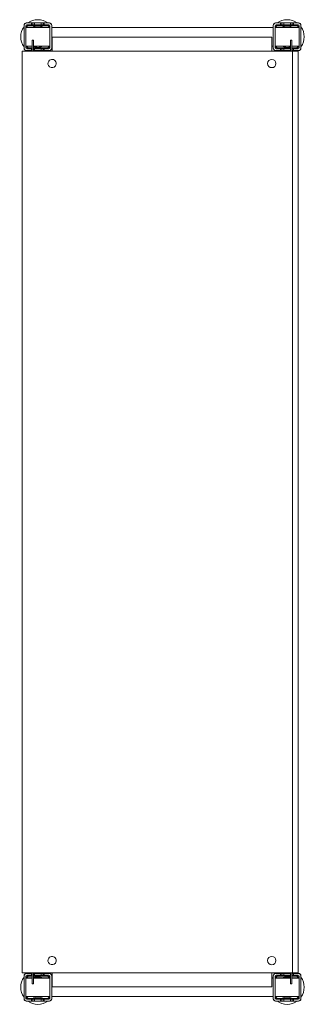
# Model space of a CAD drawing. Header units: millimetres. Extents: x 79 to 388, y -712 to 356.
import ezdxf

# ---------------------------------------------------------------- set-up
doc = ezdxf.new("R2010")
doc.units = ezdxf.units.MM

msp = doc.modelspace()

# ---------------------------------------------------------------- linework, layer by layer
at = {"color": 0, "linetype": 'Continuous', "lineweight": 0}
for p, q in [((83.2, 349.8), (83.2, 349.3)), ((83.2, 349.3), (83.2, 325.3)), ((85.2, 349.3), (85.2, 325.3)), ((85.2, 347.4), (111.2, 347.4)), ((85.2, 347.3), (87.2, 347.3)), ((85.2, 347.2), (111.2, 347.2)), ((86.2, 352.3), (85.7, 352.3)), ((91.2, 352.3), (86.2, 352.3)), ((91.2, 350.3), (86.2, 350.3)), ((99.2, 347.3), (87.2, 347.3)), ((87.2, 347.3), (87.2, 347.2)), ((108.2, 349.8), (88.2, 349.8)), ((108.2, 349.3), (88.2, 349.3)), ((91.2, 350.3), (91.2, 352.3)), ((91.2, 352.3), (92.6, 352.3)), ((91.2, 350.3), (92.6, 350.3)), ((92.6, 352.3), (94.7, 352.3)), ((92.6, 352.3), (92.6, 350.3)), ((92.6, 350.3), (94.7, 350.3)), ((101.7, 352.3), (94.7, 352.3)), ((94.7, 352.3), (94.7, 350.3)), ((101.7, 350.3), (94.7, 350.3)), ((99.2, 347.2), (99.2, 347.3)), ((99.2, 347.3), (101.2, 347.3)), ((101.2, 347.3), (101.2, 347.2)), ((101.7, 350.3), (101.7, 352.3)), ((101.7, 352.3), (103.8, 352.3)), ((101.7, 350.3), (103.8, 350.3)), ((103.8, 352.3), (105.2, 352.3)), ((103.8, 352.3), (103.8, 350.3)), ((103.8, 350.3), (105.2, 350.3)), ((110.2, 352.3), (105.2, 352.3)), ((105.2, 352.3), (105.2, 350.3)), ((110.2, 350.3), (105.2, 350.3)), ((110.7, 352.3), (110.2, 352.3)), ((111.2, 325.3), (111.2, 349.3)), ((113.2, 349.3), (113.2, 349.8)), ((113.2, 325.3), (113.2, 349.3)), ((113.2, 347.4), (353.2, 347.4)), ((113.2, 347.2), (353.2, 347.2)), ((353.2, 349.8), (353.2, 349.3)), ((353.2, 349.3), (353.2, 325.3)), ((355.2, 349.3), (355.2, 325.3)), ((355.2, 347.4), (381.2, 347.4)), ((355.2, 347.2), (381.2, 347.2)), ((356.2, 352.3), (355.7, 352.3)), ((361.2, 352.3), (356.2, 352.3)), ((361.2, 350.3), (356.2, 350.3)), ((378.2, 349.8), (358.2, 349.8)), ((378.2, 349.3), (358.2, 349.3)), ((361.2, 350.3), (361.2, 352.3)), ((362.6, 352.3), (361.2, 352.3)), ((361.2, 350.3), (362.6, 350.3)), ((364.7, 352.3), (362.6, 352.3)), ((362.6, 350.3), (362.6, 352.3)), ((362.6, 350.3), (364.7, 350.3)), ((371.7, 352.3), (364.7, 352.3)), ((364.7, 352.3), (364.7, 350.3)), ((371.7, 350.3), (364.7, 350.3)), ((365.2, 347.2), (365.2, 347.3)), ((365.2, 347.3), (367.2, 347.3)), ((379.2, 347.3), (367.2, 347.3)), ((367.2, 347.3), (367.2, 347.2)), ((371.7, 350.3), (371.7, 352.3)), ((373.8, 352.3), (371.7, 352.3)), ((371.7, 350.3), (373.8, 350.3)), ((375.2, 352.3), (373.8, 352.3)), ((373.8, 350.3), (373.8, 352.3)), ((373.8, 350.3), (375.2, 350.3)), ((380.2, 352.3), (375.2, 352.3)), ((375.2, 352.3), (375.2, 350.3)), ((380.2, 350.3), (375.2, 350.3)), ((379.2, 347.2), (379.2, 347.3)), ((379.2, 347.3), (381.2, 347.3)), ((380.7, 352.3), (380.2, 352.3)), ((381.2, 325.3), (381.2, 349.3)), ((383.2, 349.3), (383.2, 349.8)), ((383.2, 325.3), (383.2, 349.3)), ((92, 333.6), (93.5, 333.6)), ((92, 333.6), (92, 331.8)), ((92, 321.8), (92, 331.8)), ((93.5, 333.6), (93.5, 331.8)), ((93.5, 321.8), (93.5, 331.8)), ((113.6, 336.8), (351.6, 336.8)), ((113.6, 336.8), (113.6, 321.8)), ((351.6, 321.8), (351.6, 336.8)), ((373.2, 333.6), (371.7, 333.6)), ((371.7, 331.8), (371.7, 333.6)), ((371.7, 331.8), (371.7, 324.3)), ((373.2, 331.8), (373.2, 333.6)), ((373.2, 331.8), (373.2, 321.8)), ((81.1, 321.8), (81.1, -678.2)), ((84.4, 321.8), (81.1, 321.8)), ((83.2, 325.3), (83.2, 324.8)), ((84.4, 321.8), (372.1, 321.8)), ((85.2, 327.2), (92, 327.2)), ((85.7, 322.3), (86.2, 322.3)), ((86.2, 324.3), (91.2, 324.3)), ((86.2, 322.3), (91.2, 322.3)), ((88.2, 325.3), (92, 325.3)), ((88.2, 324.8), (92, 324.8)), ((91.2, 322.3), (91.2, 324.3)), ((92, 324.3), (91.2, 324.3)), ((91.2, 322.3), (92, 322.3)), ((93.5, 327.2), (111.2, 327.2)), ((93.5, 325.3), (108.2, 325.3)), ((93.5, 324.8), (108.2, 324.8)), ((94.7, 324.3), (93.5, 324.3)), ((93.5, 322.3), (94.7, 322.3)), ((94.7, 324.3), (101.7, 324.3)), ((94.7, 324.3), (94.7, 322.3)), ((94.7, 322.3), (101.7, 322.3)), ((101.7, 322.3), (101.7, 324.3)), ((103.8, 324.3), (101.7, 324.3)), ((101.7, 322.3), (103.8, 322.3)), ((105.2, 324.3), (103.8, 324.3)), ((103.8, 324.3), (103.8, 322.3)), ((103.8, 322.3), (105.2, 322.3)), ((105.2, 324.3), (110.2, 324.3)), ((105.2, 324.3), (105.2, 322.3)), ((105.2, 322.3), (110.2, 322.3)), ((110.2, 322.3), (110.7, 322.3)), ((113.2, 327.2), (113.6, 327.2)), ((113.2, 324.8), (113.2, 325.3)), ((351.6, 327.2), (353.2, 327.2)), ((353.2, 325.3), (353.2, 324.8)), ((355.2, 327.2), (371.7, 327.2)), ((355.7, 322.3), (356.2, 322.3)), ((356.2, 324.3), (361.2, 324.3)), ((356.2, 322.3), (361.2, 322.3)), ((358.2, 325.3), (371.7, 325.3)), ((358.2, 324.8), (371.7, 324.8)), ((361.2, 322.3), (361.2, 324.3)), ((362.6, 324.3), (361.2, 324.3)), ((362.6, 322.3), (361.2, 322.3)), ((364.7, 324.3), (362.6, 324.3)), ((362.6, 322.3), (362.6, 324.3)), ((364.7, 322.3), (362.6, 322.3)), ((364.7, 324.3), (371.7, 324.3)), ((364.7, 324.3), (364.7, 322.3)), ((364.7, 322.3), (371.7, 322.3)), ((371.7, 322.3), (371.7, 324.3)), ((371.7, 322.3), (371.7, 321.8)), ((372.1, 321.8), (374.1, 321.8)), ((373.2, 327.2), (381.2, 327.2)), ((373.2, 325.3), (378.2, 325.3)), ((373.2, 324.8), (378.2, 324.8)), ((373.8, 324.3), (373.2, 324.3)), ((373.8, 322.3), (373.2, 322.3)), ((375.2, 324.3), (373.8, 324.3)), ((373.8, 322.3), (373.8, 324.3)), ((375.2, 322.3), (373.8, 322.3)), ((374.1, 321.8), (374.1, -678.2)), ((380.1, 321.8), (374.1, 321.8)), ((375.2, 324.3), (380.2, 324.3)), ((375.2, 324.3), (375.2, 322.3)), ((375.2, 322.3), (380.2, 322.3)), ((380.1, 321.8), (380.1, -678.2)), ((380.2, 322.3), (380.7, 322.3)), ((383.2, 324.8), (383.2, 325.3)), ((81.1, -678.2), (84.4, -678.2)), ((83.2, -681.2), (83.2, -681.7)), ((83.2, -681.7), (83.2, -705.7)), ((84.4, -678.2), (372.1, -678.2)), ((85.2, -681.7), (85.2, -705.7)), ((86.2, -678.7), (85.7, -678.7)), ((91.2, -678.7), (86.2, -678.7)), ((91.2, -680.7), (86.2, -680.7)), ((92, -681.2), (88.2, -681.2)), ((92, -681.7), (88.2, -681.7)), ((91.2, -680.7), (91.2, -678.7)), ((91.2, -678.7), (92, -678.7)), ((91.2, -680.7), (92, -680.7)), ((92, -688.2), (92, -678.2)), ((93.5, -688.2), (93.5, -678.2)), ((93.5, -678.7), (94.7, -678.7)), ((93.5, -680.7), (94.7, -680.7)), ((108.2, -681.2), (93.5, -681.2)), ((108.2, -681.7), (93.5, -681.7)), ((101.7, -678.7), (94.7, -678.7)), ((94.7, -678.7), (94.7, -680.7)), ((101.7, -680.7), (94.7, -680.7)), ((101.7, -680.7), (101.7, -678.7)), ((101.7, -678.7), (103.8, -678.7)), ((101.7, -680.7), (103.8, -680.7)), ((103.8, -678.7), (105.2, -678.7)), ((103.8, -678.7), (103.8, -680.7)), ((103.8, -680.7), (105.2, -680.7)), ((110.2, -678.7), (105.2, -678.7)), ((105.2, -678.7), (105.2, -680.7)), ((110.2, -680.7), (105.2, -680.7)), ((110.7, -678.7), (110.2, -678.7)), ((111.2, -705.7), (111.2, -681.7)), ((113.2, -681.7), (113.2, -681.2)), ((113.2, -705.7), (113.2, -681.7)), ((113.6, -678.2), (113.6, -693.2)), ((351.6, -693.2), (351.6, -678.2)), ((353.2, -681.2), (353.2, -681.7)), ((353.2, -681.7), (353.2, -705.7)), ((355.2, -681.7), (355.2, -705.7)), ((356.2, -678.7), (355.7, -678.7)), ((361.2, -678.7), (356.2, -678.7)), ((361.2, -680.7), (356.2, -680.7)), ((371.7, -681.2), (358.2, -681.2)), ((371.7, -681.7), (358.2, -681.7)), ((361.2, -680.7), (361.2, -678.7)), ((362.6, -678.7), (361.2, -678.7)), ((361.2, -680.7), (362.6, -680.7)), ((364.7, -678.7), (362.6, -678.7)), ((362.6, -680.7), (362.6, -678.7)), ((362.6, -680.7), (364.7, -680.7)), ((371.7, -678.7), (364.7, -678.7)), ((364.7, -678.7), (364.7, -680.7)), ((371.7, -680.7), (364.7, -680.7)), ((371.7, -678.2), (371.7, -678.7)), ((371.7, -680.7), (371.7, -678.7)), ((371.7, -680.7), (371.7, -688.2)), ((374.1, -678.2), (372.1, -678.2)), ((373.2, -678.2), (373.2, -688.2)), ((373.8, -678.7), (373.2, -678.7)), ((373.2, -680.7), (373.8, -680.7)), ((378.2, -681.2), (373.2, -681.2)), ((378.2, -681.7), (373.2, -681.7)), ((375.2, -678.7), (373.8, -678.7)), ((373.8, -680.7), (373.8, -678.7)), ((373.8, -680.7), (375.2, -680.7)), ((374.1, -678.2), (380.1, -678.2)), ((380.2, -678.7), (375.2, -678.7)), ((375.2, -678.7), (375.2, -680.7)), ((380.2, -680.7), (375.2, -680.7)), ((380.7, -678.7), (380.2, -678.7)), ((381.2, -705.7), (381.2, -681.7)), ((383.2, -681.7), (383.2, -681.2)), ((383.2, -705.7), (383.2, -681.7)), ((85.2, -683.6), (92, -683.6)), ((85.2, -683.7), (87.2, -683.7)), ((85.2, -683.8), (92, -683.8)), ((92, -683.7), (87.2, -683.7)), ((87.2, -683.7), (87.2, -683.8)), ((92, -688.2), (92, -690)), ((92, -690), (93.5, -690)), ((93.5, -683.6), (111.2, -683.6)), ((99.2, -683.7), (93.5, -683.7)), ((93.5, -683.8), (111.2, -683.8)), ((93.5, -688.2), (93.5, -690)), ((99.2, -683.8), (99.2, -683.7)), ((99.2, -683.7), (101.2, -683.7)), ((101.2, -683.7), (101.2, -683.8)), ((113.2, -683.6), (113.6, -683.6)), ((113.2, -683.8), (113.6, -683.8)), ((351.6, -693.2), (113.6, -693.2)), ((351.6, -683.6), (353.2, -683.6)), ((351.6, -683.8), (353.2, -683.8)), ((355.2, -683.6), (371.7, -683.6)), ((355.2, -683.8), (371.7, -683.8)), ((365.2, -683.8), (365.2, -683.7)), ((365.2, -683.7), (367.2, -683.7)), ((371.7, -683.7), (367.2, -683.7)), ((367.2, -683.7), (367.2, -683.8)), ((371.7, -690), (371.7, -688.2)), ((373.2, -690), (371.7, -690)), ((373.2, -683.6), (381.2, -683.6)), ((379.2, -683.7), (373.2, -683.7)), ((373.2, -683.8), (381.2, -683.8)), ((373.2, -690), (373.2, -688.2)), ((379.2, -683.8), (379.2, -683.7)), ((379.2, -683.7), (381.2, -683.7)), ((85.2, -703.8), (111.2, -703.8)), ((113.2, -703.8), (353.2, -703.8)), ((355.2, -703.8), (381.2, -703.8)), ((83.2, -705.7), (83.2, -706.2)), ((85.7, -708.7), (86.2, -708.7)), ((86.2, -706.7), (91.2, -706.7)), ((86.2, -708.7), (91.2, -708.7)), ((88.2, -705.7), (108.2, -705.7)), ((88.2, -706.2), (108.2, -706.2)), ((91.2, -708.7), (91.2, -706.7)), ((92.6, -706.7), (91.2, -706.7)), ((91.2, -708.7), (92.6, -708.7)), ((94.7, -706.7), (92.6, -706.7)), ((92.6, -706.7), (92.6, -708.7)), ((92.6, -708.7), (94.7, -708.7)), ((94.7, -706.7), (101.7, -706.7)), ((94.7, -706.7), (94.7, -708.7)), ((94.7, -708.7), (101.7, -708.7)), ((101.7, -708.7), (101.7, -706.7)), ((103.8, -706.7), (101.7, -706.7)), ((101.7, -708.7), (103.8, -708.7)), ((105.2, -706.7), (103.8, -706.7)), ((103.8, -706.7), (103.8, -708.7)), ((103.8, -708.7), (105.2, -708.7)), ((105.2, -706.7), (110.2, -706.7)), ((105.2, -706.7), (105.2, -708.7)), ((105.2, -708.7), (110.2, -708.7)), ((110.2, -708.7), (110.7, -708.7)), ((113.2, -706.2), (113.2, -705.7)), ((353.2, -705.7), (353.2, -706.2)), ((355.7, -708.7), (356.2, -708.7)), ((356.2, -706.7), (361.2, -706.7)), ((356.2, -708.7), (361.2, -708.7)), ((358.2, -705.7), (378.2, -705.7)), ((358.2, -706.2), (378.2, -706.2)), ((361.2, -708.7), (361.2, -706.7)), ((362.6, -706.7), (361.2, -706.7)), ((362.6, -708.7), (361.2, -708.7)), ((364.7, -706.7), (362.6, -706.7)), ((362.6, -708.7), (362.6, -706.7)), ((364.7, -708.7), (362.6, -708.7)), ((364.7, -706.7), (371.7, -706.7)), ((364.7, -706.7), (364.7, -708.7)), ((364.7, -708.7), (371.7, -708.7)), ((371.7, -708.7), (371.7, -706.7)), ((373.8, -706.7), (371.7, -706.7)), ((373.8, -708.7), (371.7, -708.7)), ((375.2, -706.7), (373.8, -706.7)), ((373.8, -708.7), (373.8, -706.7)), ((375.2, -708.7), (373.8, -708.7)), ((375.2, -706.7), (380.2, -706.7)), ((375.2, -706.7), (375.2, -708.7)), ((375.2, -708.7), (380.2, -708.7)), ((380.2, -708.7), (380.7, -708.7)), ((383.2, -706.2), (383.2, -705.7))]:
    msp.add_line(p, q, dxfattribs=at)
at = {"color": 0, "linetype": 'Continuous', "lineweight": 0, "extrusion": (0, 0, -1)}
for centre, start, end in [((-98.2, 337.3), 54.1752, 90), ((-98.2, 337.3), 90, 125.8248), ((-368.2, 337.3), 54.1752, 90), ((-368.2, 337.3), 90, 125.8248), ((-98.2, 337.3), 324.1752, 35.8248), ((-98.2, 337.3), 144.1752, 146.9107), ((-368.2, 337.3), 33.0893, 35.8248), ((-368.2, 337.3), 144.1752, 215.8248), ((-98.2, 337.3), 303.0875, 305.8248), ((-98.2, 337.3), 234.1752, 236.9125), ((-98.2, 337.3), 213.671, 215.8248), ((-368.2, 337.3), 324.1752, 326.9107), ((-368.2, 337.3), 303.0875, 305.8248), ((-368.2, 337.3), 234.1752, 236.9125), ((-98.2, -693.7), 324.1752, 35.8248), ((-98.2, -693.7), 54.1752, 56.9125), ((-98.2, -693.7), 123.0875, 125.8248), ((-98.2, -693.7), 144.1752, 146.329), ((-368.2, -693.7), 33.0893, 35.8248), ((-368.2, -693.7), 54.1752, 56.9125), ((-368.2, -693.7), 123.0875, 125.8248), ((-368.2, -693.7), 144.1752, 215.8248), ((-98.2, -693.7), 213.0893, 215.8248), ((-368.2, -693.7), 324.1752, 326.9107), ((-98.2, -693.7), 270, 305.8248), ((-98.2, -693.7), 234.1752, 270), ((-368.2, -693.7), 270, 305.8248), ((-368.2, -693.7), 234.1752, 270)]:
    msp.add_arc(centre, 18.5, start, end, dxfattribs=at)
at = {"color": 0, "linetype": 'Continuous', "lineweight": 0}
for centre, radius, start, end in [((86.2, 349.3), 3, 90, 180), ((85.7, 349.8), 2.5, 90, 180), ((86.2, 349.3), 1, 90, 180), ((88.2, 347.3), 2.5, 90, 177.7076), ((88.2, 347.3), 1.99, 90, 177.1251), ((98.2, 337.3), 11.5, 90, 118.5667), ((98.2, 337.3), 11.5, 61.4333, 90), ((108.2, 347.3), 2.5, 2.2924, 90), ((108.2, 347.3), 1.99, 2.8749, 90), ((110.2, 349.3), 3, 0, 90), ((110.2, 349.3), 1, 0, 90), ((110.7, 349.8), 2.5, 0, 90), ((355.7, 349.8), 2.5, 90, 180), ((356.2, 349.3), 3, 90, 180), ((356.2, 349.3), 1, 90, 180), ((358.2, 347.3), 2.5, 90, 177.7076), ((358.2, 347.3), 1.99, 90, 177.1251), ((368.2, 337.3), 11.5, 90, 118.5667), ((368.2, 337.3), 11.5, 61.4333, 90), ((378.2, 347.3), 2.5, 2.2924, 90), ((378.2, 347.3), 1.99, 2.8749, 90), ((380.2, 349.3), 3, 0, 90), ((380.2, 349.3), 1, 0, 90), ((380.7, 349.8), 2.5, 0, 90), ((86.2, 325.3), 3, 180, 270), ((85.7, 324.8), 2.5, 180, 270), ((86.2, 325.3), 1, 180, 270), ((88.2, 327.3), 2.5, 182.2924, 270), ((88.2, 327.3), 1.99, 182.8749, 270), ((98.2, 337.3), 11.5, 245.8372, 270), ((98.2, 337.3), 11.5, 270, 298.5667), ((108.2, 327.3), 2.5, 270, 357.7076), ((108.2, 327.3), 1.99, 270, 357.1251), ((110.2, 325.3), 1, 270, 0), ((110.2, 325.3), 3, 270, 0), ((110.7, 324.8), 2.5, 270, 0), ((356.2, 325.3), 3, 180, 270), ((355.7, 324.8), 2.5, 180, 270), ((356.2, 325.3), 1, 180, 270), ((358.2, 327.3), 2.5, 182.2924, 270), ((358.2, 327.3), 1.99, 182.8749, 270), ((368.2, 337.3), 11.5, 241.4333, 270), ((368.2, 337.3), 11.5, 270, 287.7189), ((368.2, 337.3), 11.5, 295.7715, 298.5667), ((378.2, 327.3), 2.5, 270, 357.7076), ((378.2, 327.3), 1.99, 270, 357.1251), ((380.2, 325.3), 1, 270, 0), ((380.2, 325.3), 3, 270, 0), ((380.7, 324.8), 2.5, 270, 0), ((113.6, 308.3), 4.5, 143.5876, 323.5876), ((113.6, 308.3), 4.5, 323.5876, 143.5876), ((351.6, 308.3), 4.5, 0, 180), ((351.6, 308.3), 4.5, 180, 0), ((113.6, -664.7), 4.5, 143.5876, 323.5876), ((113.6, -664.7), 4.5, 323.5876, 143.5876), ((351.6, -664.7), 4.5, 0, 180), ((351.6, -664.7), 4.5, 180, 0), ((86.2, -681.7), 3, 90, 180), ((85.7, -681.2), 2.5, 90, 180), ((86.2, -681.7), 1, 90, 180), ((88.2, -683.7), 2.5, 90, 177.7076), ((88.2, -683.7), 1.99, 90, 177.1251), ((98.2, -693.7), 11.5, 90, 114.1628), ((98.2, -693.7), 11.5, 61.4333, 90), ((108.2, -683.7), 2.5, 2.2924, 90), ((108.2, -683.7), 1.99, 2.8749, 90), ((110.2, -681.7), 3, 0, 90), ((110.2, -681.7), 1, 0, 90), ((110.7, -681.2), 2.5, 0, 90), ((355.7, -681.2), 2.5, 90, 180), ((356.2, -681.7), 3, 90, 180), ((356.2, -681.7), 1, 90, 180), ((358.2, -683.7), 2.5, 90, 177.7076), ((358.2, -683.7), 1.99, 90, 177.1251), ((368.2, -693.7), 11.5, 90, 118.5667), ((368.2, -693.7), 11.5, 72.2811, 90), ((368.2, -693.7), 11.5, 61.4333, 64.2285), ((378.2, -683.7), 2.5, 2.2924, 90), ((378.2, -683.7), 1.99, 2.8749, 90), ((380.2, -681.7), 3, 0, 90), ((380.2, -681.7), 1, 0, 90), ((380.7, -681.2), 2.5, 0, 90), ((88.2, -703.7), 2.5, 182.2924, 270), ((88.2, -703.7), 1.99, 182.8749, 270), ((98.2, -693.7), 11.5, 241.4333, 270), ((98.2, -693.7), 11.5, 270, 298.5667), ((108.2, -703.7), 2.5, 270, 357.7076), ((108.2, -703.7), 1.99, 270, 357.1251), ((358.2, -703.7), 2.5, 182.2924, 270), ((358.2, -703.7), 1.99, 182.8749, 270), ((368.2, -693.7), 11.5, 241.4333, 270), ((368.2, -693.7), 11.5, 270, 298.5667), ((378.2, -703.7), 2.5, 270, 357.7076), ((378.2, -703.7), 1.99, 270, 357.1251), ((86.2, -705.7), 3, 180, 270), ((85.7, -706.2), 2.5, 180, 270), ((86.2, -705.7), 1, 180, 270), ((110.2, -705.7), 1, 270, 0), ((110.2, -705.7), 3, 270, 0), ((110.7, -706.2), 2.5, 270, 0), ((356.2, -705.7), 3, 180, 270), ((355.7, -706.2), 2.5, 180, 270), ((356.2, -705.7), 1, 180, 270), ((380.2, -705.7), 1, 270, 0), ((380.2, -705.7), 3, 270, 0), ((380.7, -706.2), 2.5, 270, 0)]:
    msp.add_arc(centre, radius, start, end, dxfattribs=at)

doc.saveas('drawing.dxf')
